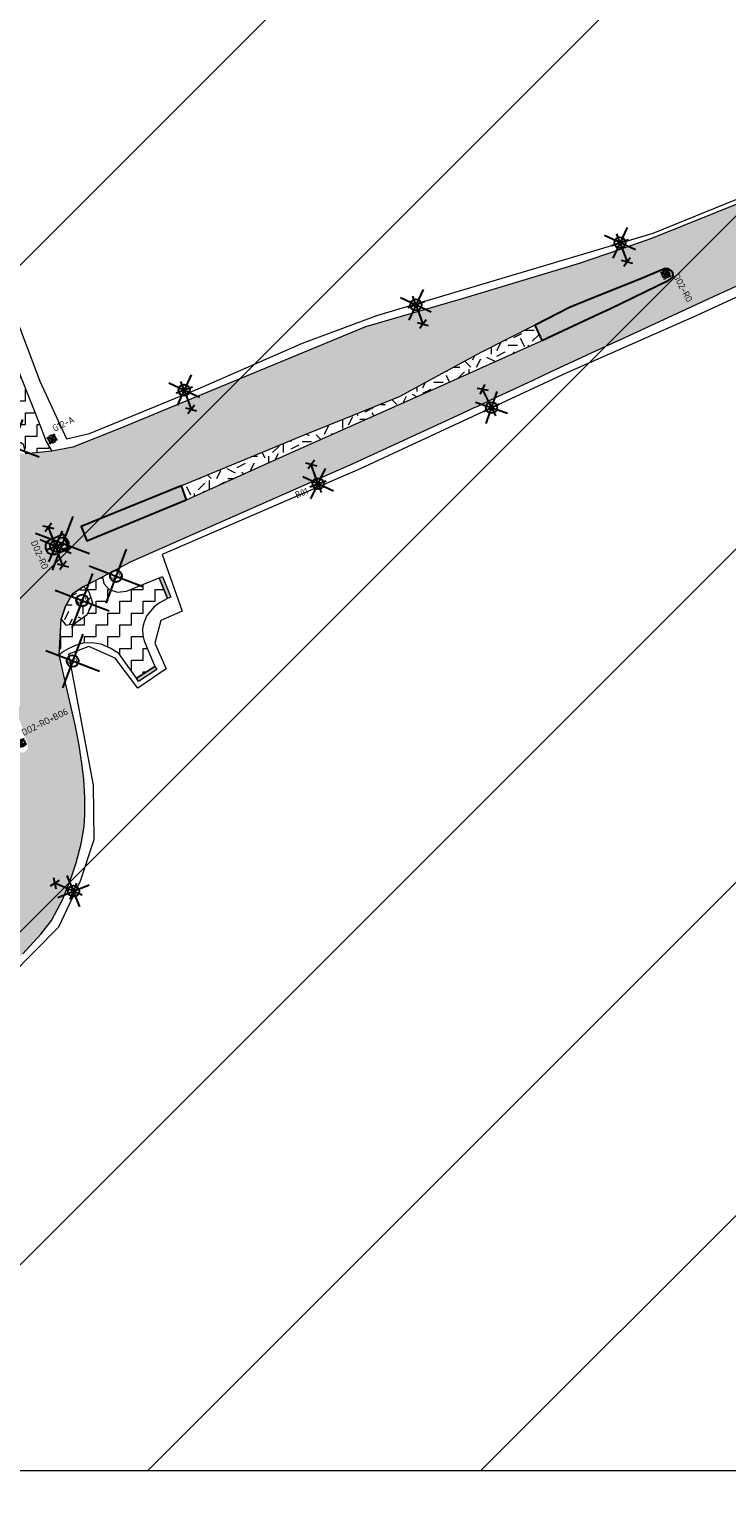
# Model space of a CAD drawing. Header units: metres. Extents: x 39929 to 50032, y 90817 to 399996.
# Tile 10 of 13: x 49108 to 49202, y 391536 to 391735. Entities that reach past the tile are written whole.
import ezdxf
from ezdxf.enums import TextEntityAlignment as Align

# ---------------------------------------------------------------- set-up
doc = ezdxf.new("R2010")
doc.units = ezdxf.units.M
for name, color, linetype, lineweight in [('B-WE-GR-GRAS-A', 62, 'Continuous', 18), ('B-WE-GR-GRAS_KRUIDENRIJK-G', 80, 'Continuous', 18), ('B-WE-VH-GESLOTENVERHARDING_ASFALT-G', 10, 'Continuous', 18), ('N-WE-VH-VERHARDING_ASFALT-FREZEN-G', 251, 'Continuous', 0), ('N-WE-VH-VERHARDING_ASFALT_FREESVAK-A', 41, 'Continuous', 35), ('N-WE-VH-VERHARDING_LIPLAS-A', 7, 'Continuous', 18), ('Topo', 7, 'Continuous', 18), ('V-WE-IE-MEUBILAIR_WEGMEUBILAIR_VERKEERSBORD-S', 7, 'Continuous', 25), ('V-WE-KL-VRI-S', 30, 'Continuous', 25), ('V-WE-OV-LICHTMAST-S', 190, 'Continuous', 25), ('V-WE-VH-KANTOPSLUITING_TROTTOIRBAND_RWS_110 220-G', 210, 'V-VH-RWSBAND-SO', 25), ('X-XX-AL-GRENS_WERK-G', 7, 'ZZ-WERKGRENS-SO', 18), ('X-XX-AL-TEKENBLAD_KADER_BLAD3-VIEWPORT-G', 1, 'Continuous', 18), ('X-XX-AL-TEKENBLAD_KADER_BLAD4-VIEWPORT-A', 1, 'Continuous', 18)]:
    doc.layers.add(name, color=color, linetype=linetype, lineweight=lineweight)
doc.layers.add('V-WE-VH-VERHARDING_ASFALT_ROOD-A', color=13, linetype='Continuous', lineweight=18, transparency=0.25)
doc.styles.add('NLCS-ISO', font='NLCS-ISO.ttf')
doc.linetypes.add('V-VH-RWSBAND-SO', pattern='A,5,[24,NLCS.SHX,S=1,R=0,X=0,Y=0],5,-2,2,-2,2,-2,2,-2', length=24)
doc.linetypes.add('ZZ-WERKGRENS-SO', pattern='A,2,-3,[137,NLCS.SHX,S=0.05,R=0,X=-0.55,Y=-0.675],-3,2', length=10)
picture_1 = doc.add_image_def('image1.tif', size_in_pixel=(8000, 10000))
pattern_1 = [(0, (0, 0), (5, 5), [1.25, -3.75]), (0, (2.75, 3), (5, 5), [1.25, -3.75]), (90, (0.5, 1.75), (-5, 5), [1.25, -3.75]), (90, (2.5, 3.5), (-5, 5), [1.25, -3.75]), (45, (1, 3.5), (0, 5), [1.25, -5.82106781]), (135, (2.75, 0), (-5, 0), [1.25, -5.82106781]), (26.5650512, (1.25, 1.5), (5, 2e-09), [1.25, -9.930339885]), (26.5650512, (3.5, 4), (5, 2e-09), [1.25, -9.930339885]), (63.4349488, (3.5, 0), (3e-10, 5), [1.25, -9.930339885]), (63.4349488, (1.25, 2.25), (3e-10, 5), [1.25, -9.930339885]), (63.4349488, (3, 1), (3e-10, 5), [1.25, -9.930339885]), (116.5650512, (0, 2.75), (-2e-09, 5), [1.25, -9.930339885]), (153.4349488, (1, 0.75), (-5, 3e-10), [1.25, -9.930339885])]
pattern_2 = [(0, (0, 0), (1.5875, 1.5875), [1.5875, -1.5875]), (90, (1.5875, 0), (-1.5875, 1.5875), [1.5875, -1.5875])]

# ---------------------------------------------------------------- blocks, each defined once
blk = doc.blocks.new('V-SIE-WEG_VERKEERSBORD-SO')
for p, q in [((-1.14, -0.96), (1.14, 0.96)), ((1.14, -0.96), (-1.14, 0.96)), ((-0.92, 0.4), (0.92, 0.4)), ((-0.92, -0.4), (0.92, -0.4))]:
    blk.add_line(p, q)
blk.add_circle((0, 0), 1)
at = {"style": 'NLCS-ISO'}
blk.add_attdef('VERKEERSBORD', (1.39, 1.44), '', height=1.8, dxfattribs=at)
blk = doc.blocks.new('V-SOV-LICHTMAST_2UITHOUDER-SO')
for p, q in [((-5.5, 0), (-6.34, 1.24)), ((-5.5, 0), (-4.66, 1.24)), ((3.23, -3.23), (-3.23, 3.23)), ((-3.23, -3.23), (3.23, 3.23)), ((0, -2.42), (0, 2.33)), ((5.5, 0), (4.66, 1.24)), ((5.5, 0), (6.34, 1.24)), ((-5.5, 0), (-6.34, -1.24)), ((-1.5, 0), (-5.5, 0)), ((-5.5, 0), (-4.66, -1.24)), ((0, 0), (-1.5, 0)), ((0, 0), (1.5, 0)), ((5.5, 0), (1.5, 0)), ((5.5, 0), (4.66, -1.24)), ((5.5, 0), (6.34, -1.24))]:
    blk.add_line(p, q)
blk.add_circle((0, 0), 1.5)
at = {"style": 'NLCS-ISO'}
blk.add_attdef('TYPE', text='', height=1.8, dxfattribs=at).set_placement((0, 2.33), align=Align.BOTTOM_CENTER)
blk = doc.blocks.new('V-SKL-VRI_PAAL-SO')
for points in [[(5.5, 5.5), (-5.5, -5.5)], [(-5.5, 5.5), (5.5, -5.5)]]:
    blk.add_lwpolyline(points)
blk.add_circle((0, 0), 1.59)
at = {"style": 'NLCS-ISO'}
blk.add_text('vri', height=1.8, dxfattribs=at).set_placement((-0.06, 0.08), align=Align.MIDDLE_CENTER)
blk = doc.blocks.new('V-SOV-LICHTMAST_1UITHOUDER-SO')
for p, q in [((-5.5, 0), (-6.34, 1.24)), ((-5.5, 0), (-4.66, 1.24)), ((3.23, -3.23), (-3.23, 3.23)), ((-3.23, -3.23), (3.23, 3.23)), ((0, -2.42), (0, 2.33)), ((-5.5, 0), (-6.34, -1.24)), ((-1.5, 0), (-5.5, 0)), ((-5.5, 0), (-4.66, -1.24)), ((0, 0), (-1.49, 0)), ((0, 0), (2.52, 0))]:
    blk.add_line(p, q)
blk.add_circle((0, 0), 1.5)
at = {"style": 'NLCS-ISO'}
blk.add_attdef('TYPE', text='', height=1.8, dxfattribs=at).set_placement((0, 2.33), align=Align.BOTTOM_CENTER)
blk = doc.blocks.new('*U104')
at = {"layer": 'N-WE-VH-VERHARDING_ASFALT_FREESVAK-A'}
h = blk.add_hatch(color=256, dxfattribs=at)
h.dxf.hatch_style = 1
h.paths.add_polyline_path([(0, 0), (0.492, 0.317), (0.546, 0.233), (0.054, -0.084)])
at = {"layer": 'B-WE-VH-GESLOTENVERHARDING_ASFALT-G', "ltscale": 0.5, "flags": 128}
blk.add_lwpolyline([(0, 0), (0.492, 0.317), (0.546, 0.233), (0.054, -0.084)], close=True, dxfattribs=at)
blk = doc.blocks.new('*U105')
at = {"layer": 'N-WE-VH-VERHARDING_ASFALT_FREESVAK-A'}
h = blk.add_hatch(color=256, dxfattribs=at)
h.dxf.hatch_style = 1
h.paths.add_polyline_path([(0, 0), (-0.224, 0.555), (-0.131, 0.592), (0.093, 0.037)])
at = {"layer": 'B-WE-VH-GESLOTENVERHARDING_ASFALT-G', "ltscale": 0.5, "flags": 128}
blk.add_lwpolyline([(0, 0), (-0.224, 0.555), (-0.131, 0.592), (0.093, 0.037)], close=True, dxfattribs=at)

msp = doc.modelspace()

# ---------------------------------------------------------------- hatches: boundary and pattern name
at = {"layer": 'B-WE-GR-GRAS-A'}
h = msp.add_hatch(dxfattribs=at)
h.set_pattern_fill('AGR-GRAS_02-SO', color=256, scale=0.5, style=0, pattern_type=2)
h.set_pattern_definition(pattern_1)
h.paths.add_polyline_path([(49177.29, 391693.59), (49176.37, 391695.68), (49169.06, 391691.99), (49158.07, 391686.01), (49145.38, 391680.9), (49128.73, 391674.02), (49129.43, 391672.15), (49142.36, 391677.96), (49162.82, 391687.09), (49177.26, 391693.58)])
h = msp.add_hatch(dxfattribs=at)
h.set_pattern_fill('AGR-GRAS_02-SO', color=256, scale=0.5, style=0, pattern_type=2)
h.set_pattern_definition(pattern_1)
h.paths.add_polyline_path([(49116.78, 391658.2), (49116.31, 391659.7), (49115.54, 391660.47), (49114.05, 391659.47), (49113.12, 391657.8), (49112.52, 391656.06), (49113.18, 391655.27), (49114.3, 391655.42), (49116.05, 391656.68)])
at = {"layer": 'N-WE-VH-VERHARDING_ASFALT-FREZEN-G', "transparency": 33554623}
h = msp.add_hatch(dxfattribs=at)
h.set_pattern_fill('ZIGZAG', color=256, scale=0.5, angle=34, style=0)
h.set_pattern_definition([(34, (0, 0), (0.428378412, 2.203815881), [1.5875, -1.5875]), (124, (1.3161, 0.8877), (-2.203815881, 0.428378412), [1.5875, -1.5875])])
h.paths.add_polyline_path([(49135.29, 391669.7), (49151.89, 391677.03), (49166.59, 391683.83, 0.004163), (49168.86, 391684.87, -0.004991), (49246.82, 391720.54, -0.013912), (49254.54, 391723.72), (49251.61, 391730.51), (49234.84, 391724.2), (49214.07, 391716.21), (49192.07, 391707.34), (49187.72, 391705.83), (49182.31, 391704), (49166.25, 391699.15), (49156.64, 391696.35), (49153.52, 391695.47), (49120.42, 391681.77), (49114.09, 391679.24), (49111.26, 391678.72), (49107.75, 391678.35), (49104.78, 391678.59), (49103.22, 391679.18), (49100.78, 391681.35), (49100.16, 391681.61), (49098.42, 391684.93), (49098.01, 391685.92), (49097.54, 391687.8), (49097.36, 391689.3), (49097.28, 391690.35), (49097.31, 391692.64), (49097.64, 391694.47), (49097.97, 391695.71), (49098.6, 391697.05), (49099.08, 391697.78), (49099.65, 391698.44), (49102.81, 391702.03), (49104.11, 391703.5), (49100.63, 391708), (49094.6, 391703.34), (49092.2, 391701.66), (49090.49, 391700.67), (49089.24, 391700.14), (49087.58, 391699.6), (49086.19, 391699.33), (49084.88, 391699.23), (49083.9, 391699.16), (49082.85, 391699.16), (49081.89, 391699.3), (49080.91, 391699.54), (49079.93, 391699.77), (49077.57, 391696.04), (49078.22, 391695.55), (49079.41, 391694.1), (49079.96, 391693.17), (49080.49, 391691.8), (49080.69, 391690.56), (49080.79, 391689.65), (49080.92, 391687.81), (49080.83, 391684.84), (49080.67, 391683.4), (49080.12, 391680.94), (49079.94, 391680.17), (49082.42, 391679.53), (49083.5, 391679.54), (49083.85, 391677.63), (49083.96, 391676.08), (49084.08, 391674.05), (49084.05, 391670.61), (49084.02, 391669.89), (49083.87, 391669.31), (49083.56, 391668.44), (49083.08, 391667.56), (49082.54, 391666.81), (49081.94, 391666.11), (49081.29, 391665.49), (49079.87, 391664.49), (49077.39, 391663.4), (49071.75, 391661.12), (49066.6, 391659.03), (49060.99, 391656.7), (49055.37, 391654.37), (49051.13, 391652.51), (49046.25, 391649.22), (49041.36, 391645.92), (49033.14, 391642.32), (49028.76, 391640.57), (49024.38, 391638.81), (49016.7, 391635.63), (49011.18, 391633.41), (49005.66, 391631.19), (49000, 391628.94), (48992.23, 391625.87), (48982.16, 391621.93), (48977.1, 391619.97), (48972.57, 391618.42), (48967.77, 391616.75), (48962.96, 391615.08), (48955.05, 391612.57), (48951.26, 391611.36), (48947.47, 391610.15), (48942.62, 391608.6), (48937.09, 391607.09), (48930.24, 391605.46), (48917.68, 391602.31), (48913.73, 391601.3), (48908.88, 391600.11), (48904.02, 391598.91), (48902.55, 391598.55), (48904.35, 391591.34), (48909.78, 391592.69), (48915.48, 391594.16), (48921.18, 391595.62), (48925.49, 391596.72), (48929.8, 391597.81), (48933.78, 391598.77), (48937.76, 391599.73), (48943.74, 391601.22), (48949.71, 391602.7), (48957.89, 391604.79), (48966.07, 391606.87), (48971.82, 391608.43), (48977.58, 391609.99), (48983.88, 391611.77), (48990.19, 391613.55), (48995.09, 391614.98), (49000.66, 391616.62), (49006.97, 391618.44), (49012.81, 391619.96), (49018.65, 391621.48), (49026.79, 391623.55), (49046.16, 391630.6), (49057.16, 391634.6), (49065.53, 391637.64), (49069.07, 391639.1), (49072.6, 391640.56), (49077.8, 391642.69), (49082.99, 391644.83), (49084.61, 391645.45), (49087.42, 391646.28), (49089.18, 391642.15), (49093.11, 391645.03), (49095.27, 391644.56), (49096.4, 391643.89), (49096.79, 391643.67), (49099.24, 391642.15), (49100.68, 391639.99), (49101.9, 391637.93), (49103.01, 391635.55), (49103.85, 391633.61), (49104.69, 391631.08), (49105.12, 391628.89), (49105.33, 391626.9), (49105.32, 391624.92), (49104.87, 391622.65), (49104.35, 391620.84), (49103.63, 391619.33), (49102.71, 391617.87), (49091.56, 391605.95), (49091.56, 391605.29), (49088.93, 391602.8), (49092.05, 391599.42), (49093.96, 391601.17), (49096.41, 391601.04), (49099.76, 391604.01), (49101.47, 391605.54), (49105.09, 391608.87), (49107.37, 391610.98), (49109.77, 391613.61), (49111.22, 391615.48), (49112.77, 391618.35), (49113.93, 391621.33), (49114.55, 391623.24), (49115.24, 391625.79), (49115.61, 391628.14), (49115.74, 391629.76), (49115.73, 391632.04), (49115.57, 391634.54), (49115.38, 391636.28), (49114.97, 391639.08), (49114.42, 391641.83), (49113, 391648.09), (49112.28, 391651.25), (49112.52, 391656.06), (49113.12, 391657.8), (49114.05, 391659.47), (49115.54, 391660.47), (49118.11, 391661.77), (49121.86, 391663.78)])
h.paths.add_polyline_path([(49090.88, 391676.6), (49092.45, 391677.44), (49092.62, 391677.84), (49092.12, 391679.01), (49091.84, 391679.93), (49091.49, 391681.03), (49091.26, 391681.39), (49090.91, 391681.68), (49090.56, 391681.8), (49090.16, 391681.77), (49089.92, 391681.62), (49089.73, 391681.39), (49089.71, 391681.06), (49089.71, 391680.69), (49089.74, 391679.72), (49089.79, 391678.85), (49090.31, 391676.87)], flags=16)
h.paths.add_polyline_path([(49093.72, 391675.16), (49091.31, 391674.05), (49091.75, 391672.91), (49092.19, 391671.89), (49093.26, 391670.48), (49093.55, 391670.22), (49093.8, 391670.09), (49094.18, 391670.12), (49094.38, 391670.23), (49094.42, 391670.25), (49094.64, 391670.55), (49094.79, 391670.98), (49094.83, 391671.32), (49094.78, 391671.74)], flags=16)
h.paths.add_polyline_path([(49113.61, 391665.57), (49112.83, 391667.5), (49110.92, 391666.68), (49110.56, 391666.42), (49110.43, 391666.08), (49110.44, 391665.69), (49110.51, 391665.34), (49110.77, 391664.99), (49111.13, 391664.83), (49111.71, 391664.81)], flags=16)
h.paths.add_polyline_path([(49129.43, 391672.15), (49128.73, 391674.02), (49128.61, 391673.97), (49115.22, 391668.54), (49115.97, 391666.63), (49129.38, 391672.12)], flags=16)
h.paths.add_polyline_path([(49177.29, 391693.59), (49176.37, 391695.68), (49169.06, 391691.99), (49158.07, 391686.01), (49145.38, 391680.9), (49128.73, 391674.02), (49129.43, 391672.15), (49142.36, 391677.96), (49162.82, 391687.09), (49177.26, 391693.58)], flags=16)
h.paths.add_polyline_path([(49194.39, 391701.73), (49194.9, 391702.11), (49194.98, 391702.4), (49194.94, 391702.74), (49194.67, 391703.06), (49194.35, 391703.27), (49193.92, 391703.33), (49190.43, 391701.84), (49184.2, 391699.34), (49181.02, 391698.06), (49176.39, 391695.69), (49176.37, 391695.68), (49177.29, 391693.59), (49185.05, 391697.24), (49186.44, 391697.89)], flags=16)
h.paths.add_polyline_path([(49108.09, 391638.88), (49108, 391639.26), (49105.69, 391646.16), (49105.3, 391646.3), (49105.24, 391646.32), (49103.55, 391645.16), (49103.37, 391644.68), (49106.41, 391638.82), (49106.91, 391638.28), (49107.18, 391638.09), (49107.43, 391638.09), (49107.66, 391638.2), (49107.9, 391638.44)], flags=16)
h.paths.add_polyline_path([(49102.01, 391651.56), (49101.82, 391651.39), (49101.67, 391650.63), (49102.17, 391647.77), (49102.75, 391647.53), (49104.41, 391648.67), (49104.46, 391649.3), (49103.14, 391651.52), (49102.33, 391651.84)], flags=16)
h.paths.add_polyline_path([(49066.75, 391649.15), (49066.01, 391651.07), (49050.27, 391644.61), (49038.11, 391639.6), (49026.62, 391634.91), (49015.27, 391630.36), (49003.94, 391625.62), (49004.68, 391624.58), (49005.29, 391622.88), (49012.42, 391625.47), (49032.89, 391635.33), (49048.15, 391641.75), (49066.66, 391649.33)], flags=16)
h.paths.add_polyline_path([(49079.18, 391654.28), (49078.49, 391656.11), (49066.06, 391651.09), (49066.01, 391651.07), (49066.75, 391649.15)], flags=16)
h.paths.add_polyline_path([(49079.57, 391656.55), (49080.28, 391654.71), (49081.08, 391655.03), (49080.35, 391656.86)], flags=16)
h.paths.add_polyline_path([(49085.4, 391657.26), (49085.36, 391657.82), (49085.13, 391658.13), (49084.73, 391658.37), (49084.44, 391658.49), (49083.99, 391658.31), (49082.91, 391657.9), (49083.68, 391656.03), (49084.57, 391656.4), (49085.05, 391656.68), (49085.37, 391657.02)], flags=16)
h.paths.add_polyline_path([(49005.29, 391622.88), (49004.68, 391624.58), (49003.94, 391625.62), (49003.91, 391625.6), (49000, 391624.08), (48999.05, 391623.71), (48998.88, 391623.65), (48993.17, 391621.42), (48987.2, 391619.07), (48986.96, 391618.91), (48986.76, 391618.62), (48986.64, 391618.27), (48986.69, 391617.93), (48986.93, 391617.66), (48987.28, 391617.54), (48987.55, 391617.48), (48997.41, 391620.3), (48999.18, 391620.88), (49000, 391621.15), (49000.09, 391621.17)], flags=16)
h = msp.add_hatch(dxfattribs=at)
h.set_pattern_fill('ZIGZAG', color=10, scale=0.5, style=0)
h.set_pattern_definition(pattern_2)
h.paths.add_polyline_path([(49102.81, 391702.03), (49102.58, 391700.72), (49102.82, 391699.58), (49107.07, 391688.81), (49109.76, 391682.01), (49110.53, 391679.98), (49111.26, 391678.72), (49107.75, 391678.35), (49107.47, 391679.61), (49107.1, 391679.84), (49105.69, 391680.2), (49104.89, 391680), (49103.22, 391679.18), (49100.78, 391681.35), (49105.63, 391683.7), (49105.93, 391684.26), (49100.5, 391697.97), (49099.65, 391698.44)])
h = msp.add_hatch(dxfattribs=at)
h.set_pattern_fill('ZIGZAG', color=10, scale=0.5, style=0)
h.set_pattern_definition(pattern_2)
h.paths.add_polyline_path([(49125.74, 391661.61), (49126.86, 391658.84), (49125.77, 391658.28), (49125.06, 391657.71), (49124.08, 391656.55), (49123.67, 391655.59), (49123.51, 391654.77), (49123.53, 391653.88), (49123.72, 391653.14), (49125.16, 391649.69), (49122.69, 391648.1), (49120.29, 391651.44), (49119.22, 391652.11), (49117.9, 391652.7), (49116.66, 391652.89), (49115.47, 391652.85), (49114.44, 391652.51), (49113.46, 391652.07), (49112.85, 391651.72), (49112.28, 391651.25), (49112.42, 391654.14), (49112.52, 391656.06), (49113.18, 391655.27), (49114.3, 391655.42), (49116.05, 391656.68), (49116.78, 391658.2), (49116.31, 391659.7), (49115.54, 391660.47), (49118.11, 391661.77), (49118.26, 391660.89), (49119.01, 391660.04), (49120.1, 391659.69), (49121.32, 391659.82)])
at = {"layer": 'V-WE-VH-VERHARDING_ASFALT_ROOD-A'}
for points in [[(49185.05, 391697.24), (49186.44, 391697.89), (49194.39, 391701.73), (49194.9, 391702.11), (49194.98, 391702.4), (49194.94, 391702.74), (49194.67, 391703.06), (49194.35, 391703.27), (49193.92, 391703.33), (49190.43, 391701.84), (49184.2, 391699.34), (49181.02, 391698.06), (49176.37, 391695.68), (49177.29, 391693.59)], [(49129.43, 391672.15), (49128.73, 391674.02), (49128.61, 391673.97), (49115.22, 391668.54), (49115.97, 391666.63), (49129.38, 391672.12)], [(49113.61, 391665.57), (49112.83, 391667.5), (49110.92, 391666.68), (49110.56, 391666.42), (49110.43, 391666.08), (49110.44, 391665.69), (49110.51, 391665.34), (49110.77, 391664.99), (49111.13, 391664.83), (49111.71, 391664.81)]]:
    msp.add_hatch(color=256, dxfattribs=at).paths.add_polyline_path(points)
at = {"layer": 'X-XX-AL-TEKENBLAD_KADER_BLAD4-VIEWPORT-A'}
h = msp.add_hatch(dxfattribs=at)
h.set_pattern_fill('ANSI31', color=256, scale=10)
h.paths.add_polyline_path([(48854.83, 391541.36), (49369.96, 391541.36), (49369.96, 391845.85), (48854.83, 391845.85)])

# ---------------------------------------------------------------- linework, layer by layer
at = {"layer": 'B-WE-GR-GRAS_KRUIDENRIJK-G', "ltscale": 0.2, "flags": 128}
for points in [[(49177.29, 391693.59), (49176.37, 391695.68), (49169.06, 391691.99), (49158.07, 391686.01), (49145.38, 391680.9), (49128.73, 391674.02), (49129.43, 391672.15), (49142.36, 391677.96), (49162.82, 391687.09), (49177.26, 391693.58), (49177.29, 391693.59)], [(49116.78, 391658.2), (49116.31, 391659.7), (49115.54, 391660.47), (49114.05, 391659.47), (49113.12, 391657.8), (49112.52, 391656.06), (49113.18, 391655.27), (49114.3, 391655.42), (49116.05, 391656.68), (49116.78, 391658.2)]]:
    msp.add_lwpolyline(points, close=True, dxfattribs=at)
at = {"layer": 'B-WE-VH-GESLOTENVERHARDING_ASFALT-G', "flags": 128}
msp.add_lwpolyline([(49107.37, 391610.98), (49109.77, 391613.61), (49111.22, 391615.48), (49112.77, 391618.35), (49113.93, 391621.33), (49114.55, 391623.24), (49115.24, 391625.79), (49115.61, 391628.14), (49115.74, 391629.76), (49115.73, 391632.04), (49115.57, 391634.54), (49115.38, 391636.28), (49114.97, 391639.08), (49114.42, 391641.83), (49113, 391648.09), (49112.28, 391651.25), (49112.52, 391656.06), (49113.12, 391657.8), (49114.05, 391659.47), (49115.54, 391660.47), (49118.11, 391661.77), (49121.86, 391663.78), (49135.29, 391669.7), (49151.89, 391677.03), (49166.59, 391683.83, 0.004163), (49168.86, 391684.87, -0.004991), (49246.82, 391720.54, -0.013912)], format="xyb", dxfattribs=at)
for points in [[(49214.07, 391716.21), (49192.07, 391707.34), (49187.72, 391705.83), (49182.31, 391704), (49166.25, 391699.15), (49156.64, 391696.35), (49153.52, 391695.47), (49120.42, 391681.77), (49114.09, 391679.24), (49111.26, 391678.72), (49107.75, 391678.35)], [(49102.81, 391702.03), (49102.58, 391700.72), (49102.82, 391699.58), (49107.07, 391688.81), (49109.76, 391682.01), (49110.53, 391679.98), (49111.26, 391678.72), (49107.75, 391678.35), (49107.47, 391679.61), (49107.1, 391679.84), (49105.69, 391680.2), (49104.89, 391680), (49103.22, 391679.18), (49100.78, 391681.35), (49105.63, 391683.7), (49105.93, 391684.26), (49100.5, 391697.97), (49099.65, 391698.44), (49102.81, 391702.03)]]:
    msp.add_lwpolyline(points, dxfattribs=at)
msp.add_lwpolyline([(49125.74, 391661.61), (49126.86, 391658.84), (49125.77, 391658.28), (49125.06, 391657.71), (49124.08, 391656.55), (49123.67, 391655.59), (49123.51, 391654.77), (49123.53, 391653.88), (49123.72, 391653.14), (49125.16, 391649.69), (49122.69, 391648.1), (49120.29, 391651.44), (49119.22, 391652.11), (49117.9, 391652.7), (49116.66, 391652.89), (49115.47, 391652.85), (49114.44, 391652.51), (49113.46, 391652.07), (49112.85, 391651.72), (49112.28, 391651.25), (49112.42, 391654.14), (49112.52, 391656.06), (49113.18, 391655.27), (49114.3, 391655.42), (49116.05, 391656.68), (49116.78, 391658.2), (49116.31, 391659.7), (49115.54, 391660.47), (49118.11, 391661.77), (49118.26, 391660.89), (49119.01, 391660.04), (49120.1, 391659.69), (49121.32, 391659.82)], close=True, dxfattribs=at)
at = {"layer": 'V-WE-VH-KANTOPSLUITING_TROTTOIRBAND_RWS_110 220-G', "ltscale": 0.2, "flags": 128}
for points in [[(49194.39, 391701.73), (49194.9, 391702.11), (49194.98, 391702.4), (49194.94, 391702.74), (49194.67, 391703.06), (49194.35, 391703.27), (49193.92, 391703.33), (49190.43, 391701.84), (49184.2, 391699.34), (49181.02, 391698.06), (49176.39, 391695.69), (49176.37, 391695.68), (49177.29, 391693.59), (49185.05, 391697.24), (49186.44, 391697.89), (49194.39, 391701.73)], [(49129.43, 391672.15), (49128.73, 391674.02), (49128.61, 391673.97), (49115.22, 391668.54), (49115.97, 391666.63), (49129.38, 391672.12), (49129.43, 391672.15)], [(49113.61, 391665.57), (49112.83, 391667.5), (49110.92, 391666.68), (49110.56, 391666.42), (49110.43, 391666.08), (49110.44, 391665.69), (49110.51, 391665.34), (49110.77, 391664.99), (49111.13, 391664.83), (49111.71, 391664.81), (49113.61, 391665.57)]]:
    msp.add_lwpolyline(points, close=True, dxfattribs=at)
at = {"layer": 'X-XX-AL-GRENS_WERK-G', "ltscale": 0.5, "flags": 128}
msp.add_lwpolyline([(48919.77, 391603.5), (48940.83, 391608.79), (48963.2, 391616.08), (48995.2, 391628.04), (49016.45, 391636.41), (49014.43, 391643.41), (49027.88, 391646.61), (49037.49, 391649.79), (49044.79, 391652.37), (49054.29, 391658.91), (49059.95, 391662.23), (49069.61, 391666.12), (49073.66, 391669.17), (49077.47, 391674.15), (49079.81, 391682.04), (49080.15, 391688.88), (49079.5, 391692.64), (49076.08, 391696.15), (49079.2, 391701.06), (49081.72, 391700.05), (49087.05, 391700.16), (49091.82, 391701.9), (49101.39, 391709.64), (49105.86, 391703.76), (49104.23, 391702.46), (49109.66, 391688.12), (49113.23, 391680.34), (49116.35, 391681.09), (49130.98, 391687.09), (49145.07, 391693.23), (49155.05, 391697), (49192.28, 391708.06), (49219.17, 391719), (49237.73, 391725.96), (49253.19, 391732.32), (49256.73, 391723.46), (49245.44, 391718.78), (49198.19, 391697), (49180.65, 391689.24), (49152.8, 391676.33), (49126.15, 391664.79), (49128.82, 391657.12), (49125.98, 391655.87), (49125.17, 391652.82), (49126.7, 391649.38), (49122.88, 391646.75), (49119.81, 391650.79), (49116.24, 391652.36), (49113.53, 391651.35), (49116.85, 391633.68), (49116.92, 391626.32), (49115.09, 391620.74), (49112.15, 391614.54), (49102.58, 391604.85), (49098.24, 391600.65), (49091.52, 391597.61), (49086.88, 391602.48), (49090.37, 391605.84), (49088.85, 391607.62), (49097.86, 391617.03), (49099.1, 391620.17), (49098.7, 391624.87), (49096.77, 391629.39), (49091.79, 391635.7), (49075.01, 391629.49), (49064.07, 391626.19), (49063.36, 391630.88), (49036.77, 391624.52), (49021.17, 391620.9), (49006.89, 391617.18), (48987.89, 391611.56), (48972.48, 391607.3), (48949.9, 391601.58), (48921.84, 391594.75), (48919.77, 391603.5)], dxfattribs=at)
at = {"layer": 'X-XX-AL-TEKENBLAD_KADER_BLAD3-VIEWPORT-G'}
msp.add_lwpolyline([(48854.83, 391541.36), (49369.96, 391541.36), (49369.96, 391845.85), (48854.83, 391845.85)], close=True, dxfattribs=at)

# ---------------------------------------------------------------- block references
at = {"layer": 'N-WE-VH-VERHARDING_LIPLAS-A', "xscale": 5, "yscale": 5, "zscale": 5}
for name, p in [('*U105', (49126.86, 391658.84)), ('*U104', (49122.7, 391648.1))]:
    msp.add_blockref(name, p, dxfattribs=at)
at = {"layer": 'V-WE-IE-MEUBILAIR_WEGMEUBILAIR_VERKEERSBORD-S', "xscale": 0.5, "yscale": 0.5, "zscale": 0.5}
for p, rotation, values in [((49194, 391702.56), 297.9032097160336, {'VERKEERSBORD': 'DO2-RO'}), ((49111.32, 391680.34), 26.32016618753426, {'VERKEERSBORD': 'G12-A'}), ((49107.18, 391639.36), 26.32016618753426, {'VERKEERSBORD': 'DO2-RO+BO6'})]:
    msp.add_blockref('V-SIE-WEG_VERKEERSBORD-SO', p, dxfattribs=dict(at, rotation=rotation)).add_auto_attribs(values)
at = {"layer": 'V-WE-KL-VRI-S', "rotation": 24.08114109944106}
for p, xscale, yscale, zscale in [((49105.93, 391679.34), 0.4999999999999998, 0.4999999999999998, 0.4999999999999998), ((49112.72, 391666.28), 0.4999999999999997, 0.4999999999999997, 0.4999999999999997), ((49119.92, 391661.86), 0.4999999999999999, 0.4999999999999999, 0.4999999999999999), ((49115.36, 391658.58), 0.4999999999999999, 0.4999999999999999, 0.4999999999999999), ((49114.08, 391650.43), 0.5, 0.5, 0.5)]:
    msp.add_blockref('V-SKL-VRI_PAAL-SO', p, dxfattribs=dict(at, xscale=xscale, yscale=yscale, zscale=zscale))
at = {"layer": 'V-WE-OV-LICHTMAST-S'}
for name, p, xscale, yscale, zscale, rotation in [('V-SOV-LICHTMAST_1UITHOUDER-SO', (49187.83, 391706.78), 0.4999999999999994, 0.4999999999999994, 0.4999999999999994, 110.1284307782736), ('V-SOV-LICHTMAST_1UITHOUDER-SO', (49160.33, 391698.41), 0.4999999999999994, 0.4999999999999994, 0.4999999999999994, 110.1284307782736), ('V-SOV-LICHTMAST_1UITHOUDER-SO', (49129.1, 391686.91), 0.4999999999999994, 0.4999999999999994, 0.4999999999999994, 110.1284307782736), ('V-SOV-LICHTMAST_1UITHOUDER-SO', (49170.52, 391684.57), 0.4999999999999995, 0.4999999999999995, 0.4999999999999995, 296.1155222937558), ('V-SOV-LICHTMAST_1UITHOUDER-SO', (49147.16, 391674.32), 0.4999999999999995, 0.4999999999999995, 0.4999999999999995, 289.6006672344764), ('V-SOV-LICHTMAST_2UITHOUDER-SO', (49111.79, 391665.87), 0.5, 0.5, 0.5, 290.9267488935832), ('V-SOV-LICHTMAST_1UITHOUDER-SO', (49114.2, 391619.41), 0.4999999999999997, 0.4999999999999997, 0.4999999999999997, 337.0730722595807)]:
    msp.add_blockref(name, p, dxfattribs=dict(at, xscale=xscale, yscale=yscale, zscale=zscale, rotation=rotation))

# ---------------------------------------------------------------- texts
at = {"style": 'NLCS-ISO'}
for tag, p, s, rotation in [('B01', (49144.28, 391672.33), 'B01', 21.5144), ('DO2-RO', (49108.42, 391666.43), 'B06', 293.2605)]:
    msp.add_attdef(tag, p, s, height=0.9, rotation=rotation, dxfattribs=at)

# ---------------------------------------------------------------- pictures from other files: only their frames are drawn
at = {"layer": 'Topo'}
image = msp.add_image(picture_1, insert=(40047.86, 387419.72), size_in_units=(9985.02, 12481.28), rotation=0.547019, dxfattribs=dict(at, brightness=90, contrast=40))
image.dxf.flags = 7

doc.saveas('drawing.dxf')
